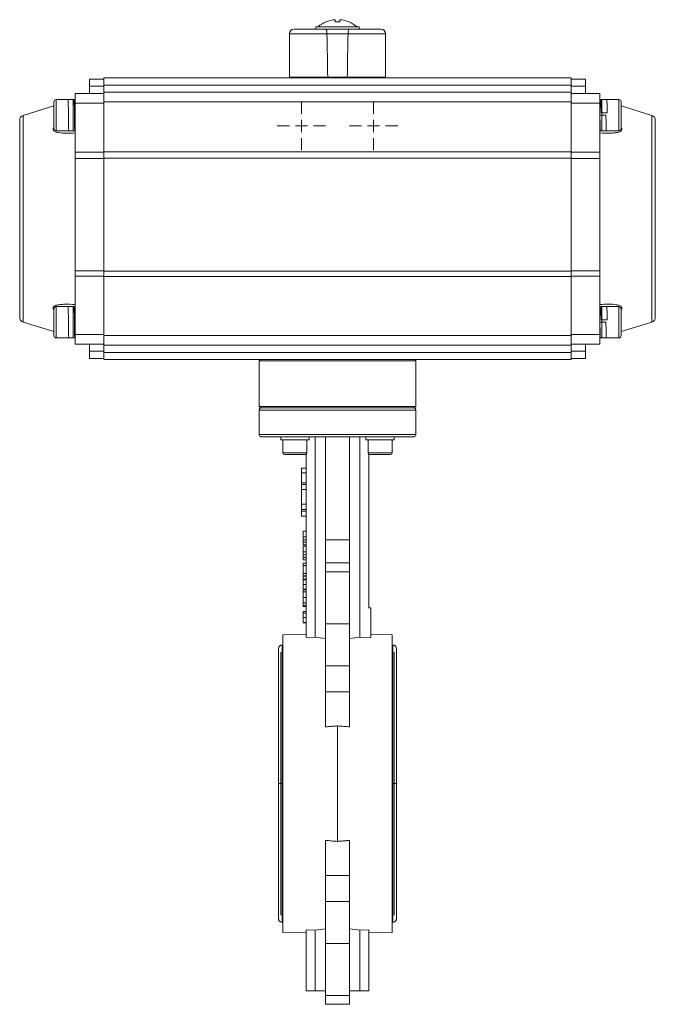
# Model space of a CAD drawing. Header units: millimetres. Extents: x 212 to 798, y -8 to 836.
# Tile 4 of 4: x 534 to 798, y 428 to 836. Entities that reach past the tile are written whole.
import ezdxf

# ---------------------------------------------------------------- set-up
doc = ezdxf.new("R2010")
doc.units = ezdxf.units.MM

# ---------------------------------------------------------------- blocks, each defined once
blk = doc.blocks.new('SW_CENTERMARKSYMBOL_7')
at = {"color": 0, "linetype": 'Continuous', "lineweight": 0}
for p, q in [((0, 5), (0, 10)), ((-5, 0), (-10, 0)), ((0, 0), (-2.5, 0)), ((0, 0), (0, 2.5)), ((0, 0), (2.5, 0)), ((0, 0), (0, -2.5)), ((5, 0), (10, 0)), ((0, -5), (0, -10))]:
    blk.add_line(p, q, dxfattribs=at)
blk = doc.blocks.new('SW_CENTERMARKSYMBOL_8')
at = {"color": 0, "linetype": 'Continuous', "lineweight": 0}
for p, q in [((0, 5), (0, 10)), ((-5, 0), (-10, 0)), ((0, 0), (-2.5, 0)), ((0, 0), (0, 2.5)), ((0, 0), (2.5, 0)), ((0, 0), (0, -2.5)), ((5, 0), (10, 0)), ((0, -5), (0, -10))]:
    blk.add_line(p, q, dxfattribs=at)

msp = doc.modelspace()

# ---------------------------------------------------------------- linework, layer by layer
at = {"color": 7, "linetype": 'Continuous', "lineweight": 15}
for p, q in [((661.04, 835.47), (660.94, 835.47)), ((664.77, 835.47), (664.77, 836.39)), ((666.77, 836.39), (666.77, 835.47)), ((645.77, 830.47), (645.77, 812.47)), ((656.77, 833.47), (656.77, 832.47)), ((674.77, 833.47), (656.77, 833.47)), ((660.98, 832.47), (670.56, 832.47)), ((670.15, 830.47), (661.39, 830.47)), ((674.77, 832.47), (674.77, 833.47)), ((685.77, 812.47), (685.77, 830.47)), ((568.77, 811.77), (562.77, 811.77)), ((562.77, 811.77), (562.77, 808.77)), ((762.77, 812.27), (568.77, 812.27)), ((568.77, 812.27), (568.77, 809.27)), ((568.77, 809.27), (762.77, 809.27)), ((568.77, 809.27), (568.77, 806.27)), ((645.77, 812.47), (661.73, 812.47)), ((648.77, 812.47), (648.77, 812.27)), ((661.73, 812.47), (669.81, 812.47)), ((669.81, 812.47), (685.77, 812.47)), ((682.77, 812.27), (682.77, 812.47)), ((762.77, 812.27), (762.77, 809.27)), ((768.77, 811.77), (762.77, 811.77)), ((762.77, 809.27), (762.77, 806.27)), ((768.77, 811.77), (768.77, 808.77)), ((568.77, 805.77), (556.77, 805.77)), ((556.77, 805.77), (556.77, 801.77)), ((562.77, 805.77), (562.77, 808.77)), ((562.77, 808.77), (568.77, 808.77)), ((762.77, 806.27), (568.77, 806.27)), ((568.77, 806.27), (568.77, 802.27)), ((762.77, 808.77), (768.77, 808.77)), ((762.77, 806.27), (762.77, 802.27)), ((774.77, 805.77), (762.77, 805.77)), ((768.77, 808.77), (768.77, 805.77)), ((774.77, 805.77), (774.77, 801.77)), ((555.97, 803.27), (548.97, 803.27)), ((556.39, 803.27), (555.97, 803.27)), ((555.97, 796.77), (555.97, 803.27)), ((556.77, 803.27), (556.41, 803.16)), ((556.77, 801.77), (568.77, 801.77)), ((556.77, 801.77), (556.77, 781.37)), ((762.77, 802.27), (568.77, 802.27)), ((568.77, 802.27), (568.77, 781.5)), ((762.77, 802.27), (762.77, 781.5)), ((774.77, 801.77), (762.77, 801.77)), ((775.13, 803.16), (774.77, 803.27)), ((774.77, 801.77), (774.77, 781.37)), ((775.57, 803.27), (775.14, 803.27)), ((782.57, 803.27), (775.57, 803.27)), ((775.57, 803.27), (775.57, 790.27)), ((547.97, 800.58), (535.18, 796.68)), ((556.77, 800.77), (556.47, 800.77)), ((775.13, 800.77), (774.77, 800.77)), ((775.26, 797.77), (777.76, 797.77)), ((796.35, 796.68), (783.57, 800.58)), ((555.97, 790.27), (555.97, 796.77)), ((777.27, 796.77), (774.77, 796.77)), ((548.97, 790.27), (555.97, 790.27)), ((555.97, 790.28), (556.64, 790.28)), ((774.77, 792.77), (774.89, 792.77)), ((774.89, 790.28), (775.57, 790.28)), ((775.57, 790.27), (782.57, 790.27)), ((556.77, 781.37), (556.77, 778.83)), ((556.77, 781.37), (568.77, 781.37)), ((568.77, 781.5), (762.77, 781.5)), ((568.77, 781.5), (568.77, 778.98)), ((762.77, 781.5), (762.77, 778.98)), ((762.77, 781.37), (774.77, 781.37)), ((774.77, 781.37), (774.77, 778.83)), ((556.77, 732.1), (556.77, 778.83)), ((568.77, 778.83), (556.77, 778.83)), ((762.77, 778.98), (568.77, 778.98)), ((568.77, 778.98), (568.77, 731.98)), ((762.77, 778.98), (762.77, 731.98)), ((774.77, 778.83), (762.77, 778.83)), ((774.77, 778.83), (774.77, 732.1)), ((556.77, 732.1), (568.77, 732.1)), ((556.77, 732.1), (556.77, 729.92)), ((568.77, 731.98), (762.77, 731.98)), ((568.77, 731.98), (568.77, 729.8)), ((762.77, 732.1), (774.77, 732.1)), ((762.77, 731.98), (762.77, 729.8)), ((774.77, 732.1), (774.77, 729.92)), ((556.77, 729.92), (568.77, 729.92)), ((556.77, 729.92), (556.77, 705.77)), ((762.77, 729.8), (568.77, 729.8)), ((568.77, 729.8), (568.77, 705.27)), ((774.77, 729.92), (762.77, 729.92)), ((762.77, 729.8), (762.77, 705.27)), ((774.77, 729.92), (774.77, 705.77)), ((555.97, 717.27), (548.97, 717.27)), ((556.39, 717.27), (555.97, 717.27)), ((555.97, 710.77), (555.97, 717.27)), ((775.57, 717.27), (775.14, 717.27)), ((782.57, 717.27), (775.57, 717.27)), ((775.57, 717.27), (775.57, 704.27)), ((556.77, 714.77), (556.47, 714.77)), ((775.13, 714.77), (774.77, 714.77)), ((775.26, 711.77), (777.76, 711.77)), ((535.18, 710.87), (547.97, 706.97)), ((555.97, 704.27), (555.97, 710.77)), ((777.27, 710.77), (774.77, 710.77)), ((783.57, 706.97), (796.35, 710.87)), ((548.97, 704.27), (555.97, 704.27)), ((555.97, 704.28), (556.64, 704.28)), ((556.65, 704.31), (556.77, 704.27)), ((568.77, 705.77), (556.77, 705.77)), ((556.77, 705.77), (556.77, 701.77)), ((762.77, 705.27), (568.77, 705.27)), ((568.77, 705.27), (568.77, 701.27)), ((774.77, 705.77), (762.77, 705.77)), ((762.77, 705.27), (762.77, 701.27)), ((774.77, 706.77), (774.89, 706.77)), ((774.77, 705.77), (774.77, 701.77)), ((774.77, 704.27), (774.89, 704.31)), ((774.89, 704.28), (775.57, 704.28)), ((775.57, 704.27), (782.57, 704.27)), ((556.77, 701.77), (568.77, 701.77)), ((562.77, 701.77), (562.77, 698.77)), ((762.77, 701.27), (568.77, 701.27)), ((568.77, 701.27), (568.77, 698.27)), ((774.77, 701.77), (762.77, 701.77)), ((762.77, 701.27), (762.77, 698.27)), ((768.77, 701.77), (768.77, 698.77)), ((568.77, 698.77), (562.77, 698.77)), ((562.77, 698.77), (562.77, 695.77)), ((562.77, 695.77), (568.77, 695.77)), ((762.77, 698.27), (568.77, 698.27)), ((568.77, 698.27), (568.77, 695.27)), ((657.83, 695.27), (568.77, 695.27)), ((633.77, 695.27), (633.27, 694.77)), ((657.83, 695.27), (673.71, 695.27)), ((762.77, 695.27), (673.71, 695.27)), ((698.27, 694.77), (697.77, 695.27)), ((768.77, 698.77), (762.77, 698.77)), ((762.77, 698.27), (762.77, 695.27)), ((768.77, 695.77), (762.77, 695.77)), ((768.77, 695.77), (768.77, 698.77)), ((633.27, 694.77), (633.27, 675.77)), ((698.27, 694.77), (633.27, 694.77)), ((698.27, 675.77), (698.27, 694.77)), ((633.27, 675.77), (633.77, 675.27)), ((633.27, 675.77), (698.27, 675.77)), ((697.77, 675.27), (633.77, 675.27)), ((697.77, 675.27), (698.27, 675.77)), ((633.27, 674.27), (633.27, 664.27)), ((633.27, 674.27), (698.27, 674.27)), ((698.27, 664.27), (698.27, 674.27)), ((698.27, 664.27), (633.27, 664.27)), ((642.19, 663.27), (642.19, 661.97)), ((653.98, 663.27), (642.19, 663.27)), ((653.98, 663.27), (653.98, 661.97)), ((656.44, 663.27), (656.44, 580.05)), ((660.77, 663.27), (660.77, 620.51)), ((670.77, 663.27), (670.77, 620.51)), ((675.1, 580.05), (675.1, 663.27)), ((677.55, 663.27), (677.55, 661.97)), ((689.34, 663.27), (677.55, 663.27)), ((689.34, 663.27), (689.34, 661.97)), ((653.98, 661.97), (642.19, 661.97)), ((643.09, 661.97), (643.09, 656.57)), ((653.09, 656.57), (653.09, 661.97)), ((689.34, 661.97), (677.55, 661.97)), ((678.45, 661.97), (678.45, 656.57)), ((688.45, 656.57), (688.45, 661.97)), ((652.49, 655.97), (643.69, 655.97)), ((652.77, 656.04), (652.77, 653.27)), ((652.8, 653.27), (652.8, 656.06)), ((678.74, 656.06), (678.74, 653.27)), ((678.77, 653.27), (678.77, 656.04)), ((679.1, 655.97), (679.05, 655.97)), ((687.85, 655.97), (679.1, 655.97)), ((650.77, 648.27), (650.77, 650.27)), ((652.77, 650.27), (650.77, 650.27)), ((652.77, 653.27), (652.77, 579.97)), ((652.77, 653.27), (652.8, 653.27)), ((678.77, 653.27), (678.74, 653.27)), ((678.77, 592.27), (678.77, 653.27)), ((652.77, 648.27), (650.77, 648.27)), ((650.77, 644.19), (650.77, 648.27)), ((652.77, 644.19), (650.77, 644.19)), ((650.77, 643.47), (650.77, 644.19)), ((652.77, 643.47), (650.77, 643.47)), ((650.77, 641.31), (650.77, 643.47)), ((652.77, 641.31), (650.77, 641.31)), ((650.77, 635.24), (650.77, 641.31)), ((650.77, 635.24), (652.77, 635.24)), ((650.77, 633.08), (650.77, 635.24)), ((652.77, 633.08), (650.77, 633.08)), ((650.77, 632.36), (650.77, 633.08)), ((652.77, 632.36), (650.77, 632.36)), ((650.77, 630.27), (650.77, 632.36)), ((652.77, 630.27), (650.77, 630.27)), ((651.57, 624.12), (652.77, 624.12)), ((651.57, 624.12), (651.57, 621.73)), ((651.57, 621.73), (652.77, 621.73)), ((651.57, 620.49), (652.77, 620.49)), ((651.57, 619.47), (652.77, 619.47)), ((652.77, 618.38), (651.57, 618.38)), ((651.57, 617.85), (652.77, 617.85)), ((651.57, 617.85), (651.57, 615.46)), ((670.77, 620.51), (660.77, 620.51)), ((660.77, 620.51), (660.77, 610.88)), ((670.77, 610.88), (670.77, 620.51)), ((651.57, 615.46), (652.77, 615.46)), ((651.57, 614.22), (652.77, 614.22)), ((651.57, 613.2), (652.77, 613.2)), ((652.77, 612.11), (651.57, 612.11)), ((651.57, 610.85), (652.77, 610.85)), ((651.57, 610.85), (651.57, 609.81)), ((651.57, 609.81), (652.77, 609.81)), ((651.57, 609.81), (651.57, 606.45)), ((670.77, 610.88), (660.77, 610.88)), ((660.77, 610.88), (660.77, 607.26)), ((670.77, 610.88), (670.77, 607.26)), ((651.57, 606.45), (652.77, 606.45)), ((651.57, 606.45), (651.57, 605.47)), ((651.57, 605.47), (652.77, 605.47)), ((651.57, 605.43), (652.77, 605.43)), ((660.77, 607.26), (670.77, 607.26)), ((660.77, 607.26), (660.77, 585.64)), ((670.77, 607.26), (670.77, 585.64)), ((651.57, 604.21), (652.77, 604.21)), ((651.57, 603.94), (652.77, 603.94)), ((651.57, 601.98), (652.77, 601.98)), ((651.57, 601.85), (651.57, 601.54)), ((651.57, 599.99), (652.77, 599.99)), ((651.57, 599.72), (652.77, 599.72)), ((651.57, 599.57), (651.57, 598.19)), ((651.57, 598.83), (652.77, 598.83)), ((651.57, 596.58), (652.77, 596.58)), ((651.57, 594.34), (652.77, 594.34)), ((652.77, 593.38), (651.57, 593.38)), ((651.57, 592.8), (651.57, 593.38)), ((651.57, 592.8), (652.77, 592.8)), ((651.57, 590.74), (652.77, 590.74)), ((652.77, 589.97), (651.57, 589.97)), ((678.77, 592.27), (679.57, 592.27)), ((679.57, 592.27), (679.57, 579.95)), ((651.57, 588.18), (652.77, 588.18)), ((651.57, 586.16), (652.77, 586.16)), ((651.57, 586.07), (652.77, 586.07)), ((660.77, 585.64), (670.77, 585.64)), ((660.77, 585.64), (660.77, 568.14)), ((670.77, 585.64), (670.77, 568.14)), ((652.77, 581.24), (643.02, 581.02)), ((643.02, 457.52), (643.02, 581.02)), ((688.52, 581.02), (679.57, 581.22)), ((688.52, 581.02), (688.52, 519.27)), ((643.02, 576.77), (642.77, 576.77)), ((656.44, 580.05), (652.77, 579.97)), ((679.57, 579.95), (675.1, 580.05)), ((688.77, 576.77), (688.52, 576.77)), ((660.77, 568.14), (670.77, 568.14)), ((660.77, 568.14), (660.77, 557.42)), ((670.77, 568.14), (670.77, 557.42)), ((670.77, 557.42), (660.77, 557.42)), ((660.77, 557.42), (660.77, 542.84)), ((670.77, 557.42), (670.77, 542.84)), ((665.77, 495.3), (665.77, 543.25)), ((688.52, 519.27), (688.52, 457.52)), ((660.77, 495.71), (660.77, 481.13)), ((670.77, 481.13), (670.77, 495.71)), ((660.77, 481.13), (670.77, 481.13)), ((660.77, 481.13), (660.77, 470.41)), ((670.77, 481.13), (670.77, 470.41)), ((660.77, 470.41), (660.77, 452.91)), ((670.77, 470.41), (660.77, 470.41)), ((670.77, 470.41), (670.77, 452.91)), ((642.77, 461.77), (643.02, 461.77)), ((656.44, 458.5), (652.77, 458.58)), ((652.77, 433.27), (652.77, 458.58)), ((656.44, 433.27), (656.44, 458.5)), ((678.77, 458.58), (675.1, 458.5)), ((675.1, 433.27), (675.1, 458.5)), ((678.77, 433.27), (678.77, 458.58)), ((688.52, 461.77), (688.77, 461.77)), ((643.02, 457.52), (652.77, 457.31)), ((678.77, 457.31), (688.52, 457.52)), ((660.77, 452.91), (670.77, 452.91)), ((660.77, 452.91), (660.77, 431.29)), ((670.77, 452.91), (670.77, 431.29)), ((652.77, 433.27), (656.44, 433.27)), ((656.44, 433.27), (660.77, 433.27)), ((670.77, 433.27), (675.1, 433.27)), ((675.1, 433.27), (678.77, 433.27)), ((660.77, 431.29), (670.77, 431.29)), ((660.77, 431.29), (660.77, 427.67)), ((670.77, 431.29), (670.77, 427.67)), ((660.77, 427.67), (670.77, 427.67))]:
    msp.add_line(p, q, dxfattribs=at)
at = {"color": 8, "linetype": 'Continuous', "lineweight": 15}
for p, q in [((661.39, 830.47), (645.77, 830.47)), ((670.15, 830.47), (685.77, 830.47)), ((548.97, 803.27), (548.97, 796.77)), ((782.57, 790.27), (782.57, 803.27)), ((535.18, 710.87), (535.18, 796.68)), ((548.97, 796.77), (548.97, 790.27)), ((796.35, 796.68), (796.35, 753.51)), ((796.35, 753.51), (796.35, 710.87)), ((548.97, 717.27), (548.97, 710.77)), ((782.57, 704.27), (782.57, 717.27)), ((548.97, 710.77), (548.97, 704.27)), ((643.09, 656.57), (653.09, 656.57)), ((678.45, 656.57), (688.45, 656.57)), ((642.77, 519.27), (642.77, 576.77)), ((688.77, 576.77), (688.77, 519.27)), ((642.17, 573.9), (642.17, 519.27)), ((689.37, 519.27), (689.37, 573.9)), ((642.17, 519.27), (642.17, 464.65)), ((642.77, 461.77), (642.77, 519.27)), ((688.77, 519.27), (688.77, 461.77)), ((689.37, 464.65), (689.37, 519.27))]:
    msp.add_line(p, q, dxfattribs=at)
at = {"color": 7, "linetype": 'Continuous', "lineweight": 15}
for centre, radius, start, end in [((665.77, 824.31), 12.17, 113.4073, 131.1219), ((665.77, 824.31), 12.17, 48.9018, 66.6053), ((647.77, 830.47), 2, 90, 180), ((683.77, 830.47), 2, 0, 90), ((548.97, 802.27), 1, 90, 180), ((782.57, 802.27), 1, 0, 90), ((535.77, 794.76), 2, 107, 180), ((795.77, 794.76), 2, 0, 73), ((548.97, 791.27), 1, 180, 270), ((782.57, 791.27), 1, 270, 360), ((548.97, 716.27), 1, 90, 180), ((782.57, 716.27), 1, 0, 90), ((535.77, 712.79), 2, 180, 253), ((795.77, 712.79), 2, 287, 360), ((548.97, 705.27), 1, 180, 270), ((782.57, 705.27), 1, 270, 360), ((643.69, 656.57), 0.6, 180, 270), ((652.49, 656.57), 0.6, 270, 0), ((679.05, 656.57), 0.6, 180, 270), ((687.85, 656.57), 0.6, 270, 0)]:
    msp.add_arc(centre, radius, start, end, dxfattribs=at)
for centre, major_axis, ratio, start_param, end_param in [((665.77, 389.47), (-19.7, 1145.8), 0.00303, 5.090466, 5.107428), ((665.77, 389.47), (-19.7, 1145.8), 0.00303, 5.090466, 5.107428), ((665.77, 389.47), (19.7, 1145.8), 0.00303, 1.175757, 1.192719), ((638.85, 519.27), (106.8, 0), 0.576932, 1.364119, 1.40538), ((692.69, 519.27), (106.8, 0), 0.576932, 1.736212, 1.777473), ((638.85, 519.27), (106.8, 0), 0.576932, 4.877805, 4.919066), ((692.69, 519.27), (106.8, 0), 0.576932, 4.505712, 4.546973)]:
    msp.add_ellipse(centre, major_axis=major_axis, ratio=ratio, start_param=start_param, end_param=end_param, dxfattribs=at)
for points in [[(664.77, 836.39), (663.48, 836.29), (662.24, 835.98), (661.04, 835.47)], [(670.5, 835.47), (669.3, 835.98), (668.06, 836.29), (666.77, 836.39)], [(670.56, 832.47), (667.43, 832.47), (664.11, 832.47), (660.98, 832.47)]]:
    msp.add_open_spline(points, degree=3, dxfattribs=at)
for points, knots in [([(666.77, 835.47), (666.44, 835.47), (666.11, 835.47), (665.44, 835.47), (665.1, 835.47), (664.77, 835.47)], [0, 0, 0, 0, 0.5, 0.5, 1, 1, 1, 1]), ([(670.6, 835.47), (670.6, 835.47), (670.64, 835.47), (670.57, 835.47), (670.5, 835.47)], [0, 0, 0, 0, 0.006702, 1, 1, 1, 1]), ([(660.98, 832.47), (657.18, 832.47), (653.83, 832.47), (649.06, 832.47), (647.77, 832.47), (647.77, 832.47)], [0, 0, 0, 0, 0.5, 0.5, 1, 1, 1, 1]), ([(673.77, 833.47), (673.68, 833.47), (673.5, 833.47), (672.13, 833.47), (670.09, 833.47), (667.56, 833.47), (664.83, 833.47), (662.2, 833.47), (659.98, 833.47), (658.38, 833.47), (657.9, 833.47), (657.72, 833.47), (657.77, 833.47), (657.77, 833.47)], [0, 0, 0, 0, 0.10732, 0.214639, 0.321959, 0.429279, 0.536599, 0.643918, 0.751238, 0.858558, 0.965878, 0.999509, 1, 1, 1, 1]), ([(660.98, 832.47), (661.03, 832.47), (661.07, 832.43), (661.17, 832.24), (661.21, 832.11), (661.27, 831.83), (661.29, 831.73), (661.32, 831.52), (661.34, 831.4), (661.36, 831.15), (661.37, 831.02), (661.39, 830.75), (661.39, 830.61), (661.39, 830.47)], [0, 0, 0, 0, 0.25, 0.25, 0.5, 0.5, 0.625, 0.625, 0.75, 0.75, 0.875, 0.875, 1, 1, 1, 1]), ([(660.98, 832.47), (661.03, 832.47), (661.07, 832.43), (661.17, 832.24), (661.21, 832.11), (661.27, 831.83), (661.29, 831.73), (661.32, 831.52), (661.34, 831.4), (661.36, 831.15), (661.37, 831.02), (661.39, 830.75), (661.39, 830.61), (661.39, 830.47)], [0, 0, 0, 0, 0.25, 0.25, 0.5, 0.5, 0.625, 0.625, 0.75, 0.75, 0.875, 0.875, 1, 1, 1, 1]), ([(670.15, 830.47), (670.15, 830.61), (670.15, 830.75), (670.17, 831.02), (670.18, 831.15), (670.22, 831.52), (670.25, 831.74), (670.31, 832.01), (670.33, 832.09), (670.37, 832.23), (670.4, 832.29), (670.44, 832.38), (670.47, 832.42), (670.51, 832.46), (670.54, 832.47), (670.56, 832.47)], [0, 0, 0, 0, 0.125, 0.125, 0.25, 0.25, 0.5, 0.5, 0.625, 0.625, 0.75, 0.75, 0.875, 0.875, 1, 1, 1, 1]), ([(670.15, 830.47), (670.15, 830.61), (670.15, 830.75), (670.17, 831.02), (670.18, 831.15), (670.22, 831.52), (670.25, 831.74), (670.31, 832.01), (670.33, 832.09), (670.37, 832.23), (670.4, 832.29), (670.44, 832.38), (670.47, 832.42), (670.51, 832.46), (670.54, 832.47), (670.56, 832.47)], [0, 0, 0, 0, 0.125, 0.125, 0.25, 0.25, 0.5, 0.5, 0.625, 0.625, 0.75, 0.75, 0.875, 0.875, 1, 1, 1, 1]), ([(670.56, 832.47), (670.69, 832.47), (670.95, 832.47), (671.33, 832.47), (671.7, 832.47), (672.08, 832.47), (672.45, 832.47), (672.82, 832.47), (673.51, 832.47), (674.49, 832.47), (675.75, 832.47), (676.95, 832.47), (678.47, 832.47), (680.16, 832.47), (681.52, 832.47), (682.37, 832.47), (682.89, 832.47), (683.29, 832.47), (683.52, 832.47), (683.65, 832.47), (683.72, 832.47), (683.76, 832.47), (683.77, 832.47), (683.77, 832.47)], [0, 0, 0, 0, 0.017056, 0.03409, 0.051111, 0.068127, 0.085146, 0.102177, 0.119227, 0.181243, 0.243282, 0.307028, 0.370797, 0.500002, 0.629207, 0.692954, 0.756723, 0.818739, 0.880778, 0.910597, 0.940377, 0.970163, 1, 1, 1, 1]), ([(547.97, 802.27), (547.97, 802.27), (547.97, 801.7), (547.97, 799.63), (547.97, 798.23), (547.97, 796.77)], [0, 0, 0, 0, 0.5, 0.5, 1, 1, 1, 1]), ([(553.9, 803.2), (553.9, 803.21), (553.91, 803.31), (553.93, 802.55), (553.96, 801.03), (554, 798.77), (554.03, 796.26), (554.06, 793.82), (554.09, 791.81), (554.12, 790.51), (554.14, 790.38), (554.14, 790.32)], [0, 0, 0, 0, 0.018896, 0.143047, 0.267078, 0.391192, 0.515259, 0.639327, 0.763441, 0.887472, 1, 1, 1, 1]), ([(556.64, 790.32), (556.64, 790.38), (556.62, 790.51), (556.59, 791.81), (556.56, 793.82), (556.53, 796.26), (556.5, 798.77), (556.46, 801.02), (556.43, 802.57), (556.41, 803.33), (556.4, 803.2), (556.39, 803.17)], [0, 0, 0, 0, 0.110369, 0.232076, 0.353865, 0.475609, 0.597352, 0.719141, 0.840848, 0.962673, 1, 1, 1, 1]), ([(775.07, 800.76), (775.07, 800.81), (775.08, 801.59), (775.1, 802.63), (775.13, 803.03), (775.14, 803.23)], [0, 0, 0, 0, 0.031713, 0.515622, 1, 1, 1, 1]), ([(775.14, 803.17), (775.15, 803.16), (775.17, 803.15), (775.2, 802.06), (775.23, 800.19), (775.25, 798.58), (775.26, 797.77)], [0, 0, 0, 0, 0.187567, 0.458574, 0.728915, 1, 1, 1, 1]), ([(777.76, 797.77), (777.75, 798.58), (777.73, 800.19), (777.7, 802.06), (777.67, 803.15), (777.65, 803.16), (777.64, 803.17)], [0, 0, 0, 0, 0.27106, 0.541375, 0.812356, 1, 1, 1, 1]), ([(783.57, 796.77), (783.57, 798.23), (783.57, 799.63), (783.57, 801.7), (783.57, 802.27), (783.57, 802.27)], [0, 0, 0, 0, 0.5, 0.5, 1, 1, 1, 1]), ([(775.14, 800.75), (775.15, 800.76), (775.16, 800.83), (775.17, 800.53), (775.2, 799.87), (775.23, 798.87), (775.24, 798.11), (775.25, 797.77)], [0, 0, 0, 0, 0.032416, 0.281622, 0.543965, 0.796095, 1, 1, 1, 1]), ([(533.77, 753.77), (533.77, 753.98), (533.77, 754.4), (533.77, 755.03), (533.77, 755.65), (533.77, 756.27), (533.77, 756.9), (533.77, 757.52), (533.77, 758.14), (533.77, 758.76), (533.77, 759.38), (533.77, 760), (533.77, 760.62), (533.77, 762.33), (533.77, 765.12), (533.77, 768.94), (533.77, 772.66), (533.77, 776.27), (533.77, 779.66), (533.77, 782.81), (533.77, 785.65), (533.77, 788.12), (533.77, 790.23), (533.77, 791.93), (533.77, 793.23), (533.77, 793.93), (533.77, 794.29), (533.77, 794.47), (533.77, 794.6), (533.77, 794.69), (533.77, 794.75), (533.77, 794.76), (533.77, 794.76)], [0, 0, 0, 0, 0.009732, 0.019453, 0.029164, 0.038868, 0.048568, 0.058266, 0.067963, 0.077662, 0.087366, 0.097077, 0.106796, 0.116527, 0.178264, 0.240009, 0.304319, 0.368637, 0.434315, 0.500002, 0.56568, 0.631367, 0.695677, 0.759995, 0.821731, 0.883476, 0.902925, 0.922338, 0.941734, 0.961131, 0.980547, 1, 1, 1, 1]), ([(547.97, 796.77), (547.97, 795.32), (547.97, 793.92), (547.97, 791.85), (547.97, 791.27), (547.97, 791.27)], [0, 0, 0, 0, 0.5, 0.5, 1, 1, 1, 1]), ([(774.77, 796.77), (774.78, 795.95), (774.8, 794.29), (774.83, 792.14), (774.86, 790.77), (774.88, 790.15), (774.89, 790.3), (774.89, 790.32)], [0, 0, 0, 0, 0.244553, 0.488435, 0.732917, 0.977016, 1, 1, 1, 1]), ([(777.39, 790.32), (777.39, 790.3), (777.38, 790.15), (777.36, 790.77), (777.33, 792.14), (777.3, 794.29), (777.28, 795.95), (777.27, 796.77)], [0, 0, 0, 0, 0.022884, 0.267008, 0.511515, 0.755422, 1, 1, 1, 1]), ([(783.57, 791.27), (783.57, 791.27), (783.57, 791.85), (783.57, 793.92), (783.57, 795.32), (783.57, 796.77)], [0, 0, 0, 0, 0.5, 0.5, 1, 1, 1, 1]), ([(797.77, 794.76), (797.77, 794.76), (797.77, 790.44), (797.77, 775.07), (797.77, 764.65), (797.77, 753.77)], [0, 0, 0, 0, 0.5, 0.5, 1, 1, 1, 1]), ([(556.77, 789.4), (555.59, 789.33), (553.23, 789.19), (550.36, 789.36), (548.57, 789.78), (547.84, 790.25), (547.58, 790.67), (547.64, 791.15), (547.86, 791.45), (547.97, 791.58)], [0, 0, 0, 0, 0.29818, 0.594736, 0.759884, 0.824707, 0.890159, 0.949008, 1, 1, 1, 1]), ([(556.72, 792.77), (556.71, 792.6), (556.7, 791.72), (556.68, 790.69), (556.66, 790.42), (556.65, 790.28)], [0, 0, 0, 0, 0.108238, 0.554468, 1, 1, 1, 1]), ([(783.57, 791.59), (783.6, 791.56), (783.79, 791.35), (783.95, 790.96), (783.88, 790.48), (783.43, 790.02), (782.44, 789.63), (780.95, 789.37), (778.35, 789.22), (776.25, 789.33), (774.77, 789.4)], [0, 0, 0, 0, 0.013243, 0.078633, 0.137426, 0.202624, 0.311637, 0.468979, 0.627071, 1, 1, 1, 1]), ([(533.77, 712.79), (533.77, 712.79), (533.77, 712.79), (533.77, 712.8), (533.77, 712.83), (533.77, 712.86), (533.77, 712.9), (533.77, 712.96), (533.77, 713.02), (533.77, 713.09), (533.77, 713.17), (533.77, 713.26), (533.77, 713.36), (533.77, 713.66), (533.77, 714.32), (533.77, 715.62), (533.77, 717.32), (533.77, 719.42), (533.77, 721.9), (533.77, 724.74), (533.77, 727.88), (533.77, 731.28), (533.77, 734.89), (533.77, 738.61), (533.77, 742.43), (533.77, 745.42), (533.77, 747.55), (533.77, 748.79), (533.77, 750.03), (533.77, 751.27), (533.77, 752.52), (533.77, 753.36), (533.77, 753.77)], [0, 0, 0, 0, 0.00973, 0.019449, 0.029159, 0.038863, 0.048562, 0.058259, 0.067957, 0.077657, 0.087362, 0.097074, 0.106795, 0.116527, 0.178264, 0.240009, 0.304319, 0.368637, 0.434315, 0.500002, 0.56568, 0.631367, 0.695677, 0.759995, 0.821731, 0.883476, 0.902924, 0.922336, 0.941732, 0.961129, 0.980546, 1, 1, 1, 1]), ([(797.77, 712.79), (797.77, 712.79), (797.77, 717.11), (797.77, 732.48), (797.77, 742.9), (797.77, 753.77)], [0, 0, 0, 0, 0.5, 0.5, 1, 1, 1, 1]), ([(547.97, 715.96), (547.94, 715.99), (547.74, 716.2), (547.59, 716.59), (547.65, 717.07), (548.1, 717.53), (549.1, 717.92), (550.59, 718.18), (553.19, 718.33), (555.29, 718.22), (556.77, 718.15)], [0, 0, 0, 0, 0.013243, 0.078633, 0.137426, 0.202624, 0.311637, 0.468979, 0.627071, 1, 1, 1, 1]), ([(547.97, 716.27), (547.97, 716.27), (547.97, 715.7), (547.97, 713.63), (547.97, 712.23), (547.97, 710.77)], [0, 0, 0, 0, 0.5, 0.5, 1, 1, 1, 1]), ([(553.9, 717.2), (553.9, 717.21), (553.91, 717.31), (553.93, 716.55), (553.96, 715.03), (554, 712.77), (554.03, 710.26), (554.06, 707.82), (554.09, 705.81), (554.12, 704.51), (554.14, 704.38), (554.14, 704.32)], [0, 0, 0, 0, 0.018896, 0.143047, 0.267078, 0.391192, 0.515259, 0.639327, 0.763441, 0.887472, 1, 1, 1, 1]), ([(556.64, 704.32), (556.64, 704.38), (556.62, 704.51), (556.59, 705.81), (556.56, 707.82), (556.53, 710.26), (556.5, 712.77), (556.46, 715.02), (556.43, 716.57), (556.41, 717.33), (556.4, 717.2), (556.39, 717.17)], [0, 0, 0, 0, 0.110369, 0.232076, 0.353865, 0.475609, 0.597352, 0.719141, 0.840848, 0.962673, 1, 1, 1, 1]), ([(774.77, 718.15), (775.95, 718.22), (778.31, 718.36), (781.18, 718.19), (782.97, 717.76), (783.7, 717.3), (783.95, 716.88), (783.9, 716.4), (783.67, 716.1), (783.57, 715.97)], [0, 0, 0, 0, 0.29818, 0.594736, 0.759884, 0.824707, 0.890159, 0.949008, 1, 1, 1, 1]), ([(775.07, 714.76), (775.07, 714.81), (775.08, 715.59), (775.1, 716.63), (775.13, 717.03), (775.14, 717.23)], [0, 0, 0, 0, 0.031713, 0.5156223, 1, 1, 1, 1]), ([(775.14, 717.17), (775.15, 717.16), (775.17, 717.15), (775.2, 716.06), (775.23, 714.19), (775.25, 712.58), (775.26, 711.77)], [0, 0, 0, 0, 0.187567, 0.458574, 0.728915, 1, 1, 1, 1]), ([(777.76, 711.77), (777.75, 712.58), (777.73, 714.19), (777.7, 716.06), (777.67, 717.15), (777.65, 717.16), (777.64, 717.17)], [0, 0, 0, 0, 0.27106, 0.541375, 0.812356, 1, 1, 1, 1]), ([(783.57, 710.77), (783.57, 712.23), (783.57, 713.63), (783.57, 715.7), (783.57, 716.27), (783.57, 716.27)], [0, 0, 0, 0, 0.5, 0.5, 1, 1, 1, 1]), ([(775.14, 714.75), (775.15, 714.76), (775.16, 714.83), (775.17, 714.53), (775.2, 713.87), (775.23, 712.87), (775.24, 712.11), (775.25, 711.77)], [0, 0, 0, 0, 0.0324159, 0.2816222, 0.5439647, 0.7960946, 1, 1, 1, 1]), ([(547.97, 710.77), (547.97, 709.32), (547.97, 707.92), (547.97, 705.85), (547.97, 705.27), (547.97, 705.27)], [0, 0, 0, 0, 0.5, 0.5, 1, 1, 1, 1]), ([(774.77, 710.77), (774.78, 709.95), (774.8, 708.29), (774.83, 706.14), (774.86, 704.77), (774.88, 704.15), (774.89, 704.3), (774.89, 704.32)], [0, 0, 0, 0, 0.244553, 0.488435, 0.732917, 0.977016, 1, 1, 1, 1]), ([(777.39, 704.32), (777.39, 704.3), (777.38, 704.15), (777.36, 704.77), (777.33, 706.14), (777.3, 708.29), (777.28, 709.95), (777.27, 710.77)], [0, 0, 0, 0, 0.022884, 0.267008, 0.511515, 0.755422, 1, 1, 1, 1]), ([(783.57, 705.27), (783.57, 705.27), (783.57, 705.85), (783.57, 707.92), (783.57, 709.32), (783.57, 710.77)], [0, 0, 0, 0, 0.5, 0.5, 1, 1, 1, 1]), ([(556.72, 706.77), (556.71, 706.6), (556.7, 705.72), (556.68, 704.69), (556.66, 704.42), (556.65, 704.28)], [0, 0, 0, 0, 0.108238, 0.554468, 1, 1, 1, 1]), ([(634.27, 675.27), (634.15, 675.27), (634.02, 675.25), (633.78, 675.16), (633.66, 675.08), (633.46, 674.88), (633.39, 674.77), (633.29, 674.52), (633.27, 674.39), (633.27, 674.27)], [0, 0, 0, 0, 0.25, 0.25, 0.5, 0.5, 0.75, 0.75, 1, 1, 1, 1]), ([(634.27, 675.27), (634.27, 675.27), (634.27, 675.27), (634.29, 675.27), (634.31, 675.27), (634.34, 675.27), (634.38, 675.27), (634.43, 675.27), (634.48, 675.27), (634.62, 675.27), (634.92, 675.27), (635.41, 675.27), (635.91, 675.27), (636.51, 675.27), (637.44, 675.27), (638.84, 675.27), (640.56, 675.27), (642.63, 675.27), (645.05, 675.27), (647.83, 675.27), (650.94, 675.27), (654.36, 675.27), (658.02, 675.27), (661.85, 675.27), (665.77, 675.27), (669.69, 675.27), (673.52, 675.27), (677.18, 675.27), (680.6, 675.27), (683.71, 675.27), (686.49, 675.27), (688.91, 675.27), (690.98, 675.27), (692.7, 675.27), (694.1, 675.27), (695.02, 675.27), (695.63, 675.27), (696.13, 675.27), (696.62, 675.27), (696.95, 675.27), (697.12, 675.27), (697.21, 675.27), (697.26, 675.27), (697.27, 675.27), (697.27, 675.27)], [0, 0, 0, 0, 0.0053041, 0.010604, 0.0159011, 0.0211968, 0.0264928, 0.0317903, 0.037091, 0.0423962, 0.0663762, 0.0903613, 0.1034822, 0.1166082, 0.1444238, 0.173844, 0.204875, 0.2374932, 0.2716395, 0.3072142, 0.3440736, 0.3820293, 0.4208511, 0.4602725, 0.5000007, 0.5397289, 0.5791503, 0.6179721, 0.6559279, 0.6927873, 0.7283619, 0.7625082, 0.7951265, 0.8261574, 0.8555776, 0.8833933, 0.8965141, 0.9096401, 0.9336201, 0.9576052, 0.9682088, 0.9788013, 0.9893945, 1, 1, 1, 1]), ([(697.27, 675.27), (697.39, 675.27), (697.51, 675.25), (697.76, 675.16), (697.88, 675.08), (698.07, 674.88), (698.15, 674.77), (698.25, 674.52), (698.27, 674.39), (698.27, 674.27)], [0, 0, 0, 0, 0.25, 0.25, 0.5, 0.5, 0.75, 0.75, 1, 1, 1, 1]), ([(633.27, 664.27), (633.27, 664.16), (633.29, 664.03), (633.39, 663.78), (633.46, 663.67), (633.66, 663.47), (633.78, 663.39), (634.02, 663.3), (634.15, 663.27), (634.27, 663.27)], [0, 0, 0, 0, 0.25, 0.25, 0.5, 0.5, 0.75, 0.75, 1, 1, 1, 1]), ([(697.27, 663.27), (697.27, 663.27), (697.19, 663.27), (696.79, 663.27), (696.48, 663.27), (695.54, 663.27), (694.91, 663.27), (693.26, 663.27), (692.23, 663.27), (689.71, 663.27), (688.22, 663.27), (684.75, 663.27), (682.77, 663.27), (678.41, 663.27), (676.03, 663.27), (671.02, 663.27), (668.39, 663.27), (663.14, 663.27), (660.52, 663.27), (655.51, 663.27), (653.13, 663.27), (648.77, 663.27), (646.79, 663.27), (643.32, 663.27), (641.83, 663.27), (639.31, 663.27), (638.28, 663.27), (636.63, 663.27), (636, 663.27), (635.06, 663.27), (634.75, 663.27), (634.35, 663.27), (634.27, 663.27), (634.27, 663.27)], [0, 0, 0, 0, 0.0625, 0.0625, 0.125, 0.125, 0.1875, 0.1875, 0.25, 0.25, 0.3125, 0.3125, 0.375, 0.375, 0.4375, 0.4375, 0.5, 0.5, 0.5625, 0.5625, 0.625, 0.625, 0.6875, 0.6875, 0.75, 0.75, 0.8125, 0.8125, 0.875, 0.875, 0.9375, 0.9375, 1, 1, 1, 1]), ([(698.27, 664.27), (698.27, 664.16), (698.25, 664.03), (698.15, 663.78), (698.07, 663.67), (697.88, 663.47), (697.76, 663.39), (697.51, 663.3), (697.39, 663.27), (697.27, 663.27)], [0, 0, 0, 0, 0.25, 0.25, 0.5, 0.5, 0.75, 0.75, 1, 1, 1, 1]), ([(651.57, 621.73), (651.57, 621.66), (651.57, 621.53), (651.57, 621.35), (651.57, 621.18), (651.57, 621.02), (651.57, 620.87), (651.57, 620.73), (651.57, 620.61), (651.57, 620.53), (651.57, 620.49)], [0, 0, 0, 0, 0.157891, 0.306795, 0.445675, 0.574557, 0.694631, 0.805977, 0.907764, 1, 1, 1, 1]), ([(651.57, 620.49), (651.57, 620.39), (651.57, 620.2), (651.57, 619.94), (651.57, 619.69), (651.57, 619.54), (651.57, 619.47)], [0, 0, 0, 0, 0.261213, 0.512048, 0.757793, 1, 1, 1, 1]), ([(651.57, 619.47), (651.57, 619.43), (651.57, 619.34), (651.57, 619.21), (651.57, 619.1), (651.57, 618.99), (651.57, 618.89), (651.57, 618.8), (651.57, 618.72), (651.57, 618.65), (651.57, 618.58), (651.57, 618.53), (651.57, 618.48), (651.57, 618.44), (651.57, 618.41), (651.57, 618.39), (651.57, 618.38), (651.57, 618.38), (651.57, 618.38)], [0, 0, 0, 0, 0.056809, 0.113874, 0.170522, 0.227532, 0.285334, 0.343678, 0.403164, 0.464002, 0.525827, 0.589097, 0.653293, 0.719115, 0.786763, 0.855798, 0.926841, 1, 1, 1, 1]), ([(651.57, 615.46), (651.57, 615.39), (651.57, 615.27), (651.57, 615.08), (651.57, 614.91), (651.57, 614.75), (651.57, 614.6), (651.57, 614.46), (651.57, 614.34), (651.57, 614.26), (651.57, 614.22)], [0, 0, 0, 0, 0.157891, 0.306795, 0.445675, 0.574557, 0.694631, 0.805977, 0.907764, 1, 1, 1, 1]), ([(651.57, 614.22), (651.57, 614.12), (651.57, 613.94), (651.57, 613.67), (651.57, 613.42), (651.57, 613.28), (651.57, 613.2)], [0, 0, 0, 0, 0.261213, 0.512048, 0.757793, 1, 1, 1, 1]), ([(651.57, 613.2), (651.57, 613.16), (651.57, 613.07), (651.57, 612.94), (651.57, 612.83), (651.57, 612.72), (651.57, 612.62), (651.57, 612.53), (651.57, 612.45), (651.57, 612.38), (651.57, 612.32), (651.57, 612.26), (651.57, 612.21), (651.57, 612.18), (651.57, 612.14), (651.57, 612.12), (651.57, 612.11), (651.57, 612.11), (651.57, 612.11)], [0, 0, 0, 0, 0.056809, 0.113874, 0.170522, 0.227532, 0.285334, 0.343678, 0.403164, 0.464002, 0.525827, 0.589097, 0.653293, 0.719115, 0.786763, 0.855798, 0.926841, 1, 1, 1, 1]), ([(651.57, 605.43), (651.57, 605.35), (651.57, 605.2), (651.57, 604.98), (651.57, 604.77), (651.57, 604.59), (651.57, 604.43), (651.57, 604.28), (651.57, 604.15), (651.57, 604.04), (651.57, 603.95), (651.57, 603.89), (651.57, 603.85), (651.57, 603.84), (651.57, 603.84)], [0, 0, 0, 0, 0.089234, 0.172961, 0.252632, 0.329356, 0.40469, 0.481494, 0.561858, 0.645853, 0.732316, 0.819195, 0.908083, 1, 1, 1, 1]), ([(651.57, 603.94), (651.57, 603.94), (651.57, 603.94), (651.57, 603.91), (651.57, 603.87), (651.57, 603.81), (651.57, 603.73), (651.57, 603.64), (651.57, 603.53), (651.57, 603.41), (651.57, 603.27), (651.57, 603.12), (651.57, 602.95), (651.57, 602.78), (651.57, 602.6), (651.57, 602.4), (651.57, 602.19), (651.57, 602.05), (651.57, 601.98)], [0, 0, 0, 0, 0.06214, 0.121983, 0.180595, 0.238609, 0.29625, 0.354365, 0.414087, 0.475412, 0.537243, 0.59928, 0.661188, 0.724284, 0.789188, 0.856377, 0.926498, 1, 1, 1, 1]), ([(651.57, 601.98), (651.57, 601.91), (651.57, 601.76), (651.57, 601.56), (651.57, 601.36), (651.57, 601.17), (651.57, 601), (651.57, 600.83), (651.57, 600.68), (651.57, 600.54), (651.57, 600.41), (651.57, 600.3), (651.57, 600.2), (651.57, 600.13), (651.57, 600.07), (651.57, 600.02), (651.57, 600), (651.57, 599.99), (651.57, 599.99)], [0, 0, 0, 0, 0.073201, 0.142587, 0.209625, 0.274883, 0.337931, 0.400462, 0.462501, 0.525005, 0.586689, 0.646813, 0.705215, 0.762881, 0.820728, 0.879295, 0.938511, 1, 1, 1, 1]), ([(651.57, 598.83), (651.57, 598.83), (651.57, 598.82), (651.57, 598.81), (651.57, 598.79), (651.57, 598.76), (651.57, 598.73), (651.57, 598.69), (651.57, 598.64), (651.57, 598.58), (651.57, 598.51), (651.57, 598.44), (651.57, 598.35), (651.57, 598.27), (651.57, 598.17), (651.57, 598.07), (651.57, 597.95), (651.57, 597.83), (651.57, 597.7), (651.57, 597.57), (651.57, 597.42), (651.57, 597.27), (651.57, 597.11), (651.57, 596.94), (651.57, 596.76), (651.57, 596.64), (651.57, 596.58)], [0, 0, 0, 0, 0.063113, 0.123612, 0.18097, 0.235256, 0.287095, 0.336024, 0.382374, 0.426325, 0.468201, 0.508239, 0.546617, 0.583488, 0.619002, 0.65359, 0.687163, 0.720428, 0.753235, 0.786265, 0.819508, 0.853548, 0.888311, 0.923997, 0.961351, 1, 1, 1, 1]), ([(651.57, 596.58), (651.57, 596.49), (651.57, 596.32), (651.57, 596.06), (651.57, 595.82), (651.57, 595.59), (651.57, 595.38), (651.57, 595.19), (651.57, 595.03), (651.57, 594.89), (651.57, 594.77), (651.57, 594.67), (651.57, 594.57), (651.57, 594.5), (651.57, 594.45), (651.57, 594.42), (651.57, 594.4), (651.57, 594.38), (651.57, 594.36), (651.57, 594.35), (651.57, 594.34), (651.57, 594.34), (651.57, 594.34)], [0, 0, 0, 0, 0.056725, 0.111439, 0.164371, 0.21644, 0.267394, 0.317343, 0.367257, 0.418163, 0.471358, 0.52792, 0.588017, 0.652172, 0.686383, 0.72325, 0.762597, 0.804726, 0.849443, 0.896709, 0.946889, 1, 1, 1, 1]), ([(651.57, 595.31), (651.57, 595.2), (651.57, 594.98), (651.57, 594.67), (651.57, 594.38), (651.57, 594.11), (651.57, 593.87), (651.57, 593.67), (651.57, 593.5), (651.57, 593.42), (651.57, 593.38)], [0, 0, 0, 0, 0.142657, 0.281169, 0.416977, 0.550852, 0.678364, 0.795032, 0.901998, 1, 1, 1, 1]), ([(651.57, 590.74), (651.57, 590.74), (651.57, 590.73), (651.57, 590.73), (651.57, 590.71), (651.57, 590.69), (651.57, 590.66), (651.57, 590.63), (651.57, 590.59), (651.57, 590.55), (651.57, 590.5), (651.57, 590.44), (651.57, 590.38), (651.57, 590.31), (651.57, 590.23), (651.57, 590.16), (651.57, 590.07), (651.57, 590), (651.57, 589.97)], [0, 0, 0, 0, 0.080028, 0.157825, 0.232559, 0.30472, 0.374369, 0.44157, 0.506039, 0.568678, 0.628697, 0.687073, 0.743221, 0.797558, 0.850225, 0.90138, 0.95107, 1, 1, 1, 1]), ([(651.57, 589.97), (651.57, 589.92), (651.57, 589.81), (651.57, 589.61), (651.57, 589.41), (651.57, 589.19), (651.57, 588.96), (651.57, 588.71), (651.57, 588.45), (651.57, 588.27), (651.57, 588.18)], [0, 0, 0, 0, 0.125625, 0.247619, 0.368528, 0.488104, 0.609878, 0.735382, 0.864448, 1, 1, 1, 1]), ([(651.57, 588.18), (651.57, 588.11), (651.57, 587.98), (651.57, 587.78), (651.57, 587.59), (651.57, 587.42), (651.57, 587.25), (651.57, 587.09), (651.57, 586.94), (651.57, 586.8), (651.57, 586.67), (651.57, 586.56), (651.57, 586.46), (651.57, 586.37), (651.57, 586.3), (651.57, 586.24), (651.57, 586.19), (651.57, 586.17), (651.57, 586.16)], [0, 0, 0, 0, 0.068499, 0.134572, 0.198208, 0.259784, 0.319951, 0.379508, 0.438814, 0.498497, 0.558182, 0.617438, 0.677522, 0.737959, 0.80033, 0.86409, 0.930622, 1, 1, 1, 1]), ([(642.77, 576.77), (642.6, 576.76), (642.32, 576.73), (641.97, 576.56), (641.71, 576.35), (641.48, 576.07), (641.33, 575.73), (641.25, 575.36), (641.28, 575.11), (641.3, 574.98)], [0, 0, 0, 0, 0.195428, 0.311032, 0.437709, 0.57356, 0.7154, 0.859048, 1, 1, 1, 1]), ([(690.24, 574.98), (690.26, 575.11), (690.29, 575.36), (690.21, 575.73), (690.06, 576.07), (689.83, 576.35), (689.57, 576.56), (689.22, 576.73), (688.94, 576.76), (688.77, 576.77)], [0, 0, 0, 0, 0.140952, 0.2846, 0.42644, 0.562291, 0.688968, 0.804572, 1, 1, 1, 1]), ([(641.3, 574.95), (641.29, 574.91), (641.28, 574.84), (641.27, 573.97), (641.27, 572.78), (641.27, 571.44), (641.27, 570.1), (641.27, 568.3), (641.27, 565.76), (641.27, 562.13), (641.27, 557.98), (641.27, 553.37), (641.27, 548.39), (641.27, 544.23), (641.27, 541.15), (641.27, 539.23), (641.27, 537.2), (641.27, 534.4), (641.27, 530.45), (641.27, 525.19), (641.27, 521.33), (641.27, 519.27)], [0, 0, 0, 0, 0.064339, 0.129662, 0.185746, 0.232633, 0.270495, 0.303539, 0.371218, 0.440546, 0.510311, 0.579804, 0.64928, 0.717659, 0.742105, 0.765804, 0.788802, 0.816724, 0.86689, 0.929138, 1, 1, 1, 1]), ([(690.27, 519.27), (690.27, 521.07), (690.27, 524.38), (690.27, 528.82), (690.27, 532.37), (690.27, 535.33), (690.27, 538.07), (690.27, 541.71), (690.27, 546.15), (690.27, 551.21), (690.27, 555.91), (690.27, 560.13), (690.27, 563.74), (690.27, 566.38), (690.27, 568.42), (690.27, 570.17), (690.27, 571.96), (690.26, 573.57), (690.26, 574.76), (690.25, 574.89), (690.24, 574.95)], [0, 0, 0, 0, 0.061587, 0.113866, 0.153992, 0.186423, 0.219373, 0.252832, 0.320596, 0.388499, 0.456604, 0.524647, 0.589246, 0.648511, 0.683587, 0.728229, 0.782767, 0.847451, 0.922345, 1, 1, 1, 1]), ([(660.77, 542.84), (661.3, 542.89), (662.39, 542.98), (664.06, 543.12), (665.19, 543.21), (665.77, 543.25)], [0, 0, 0, 0, 0.319939, 0.653271, 1, 1, 1, 1]), ([(665.77, 543.25), (666.63, 543.18), (668.3, 543.05), (669.96, 542.91), (670.77, 542.84)], [0, 0, 0, 0, 0.515069, 1, 1, 1, 1]), ([(641.27, 519.27), (641.27, 517.48), (641.27, 514.17), (641.27, 509.73), (641.27, 506.18), (641.27, 503.22), (641.27, 500.48), (641.27, 496.84), (641.27, 492.4), (641.27, 487.34), (641.27, 482.64), (641.27, 478.42), (641.27, 474.81), (641.27, 472.17), (641.27, 470.13), (641.27, 468.38), (641.27, 466.59), (641.28, 464.98), (641.28, 463.79), (641.29, 463.66), (641.3, 463.6)], [0, 0, 0, 0, 0.061587, 0.113866, 0.153992, 0.186423, 0.219373, 0.252832, 0.320596, 0.388499, 0.456604, 0.524647, 0.589246, 0.648511, 0.683587, 0.728229, 0.782767, 0.847451, 0.922345, 1, 1, 1, 1]), ([(690.24, 463.6), (690.25, 463.64), (690.26, 463.71), (690.27, 464.58), (690.27, 465.77), (690.27, 467.11), (690.27, 468.45), (690.27, 470.25), (690.27, 472.79), (690.27, 476.42), (690.27, 480.57), (690.27, 485.18), (690.27, 490.16), (690.27, 494.32), (690.27, 497.4), (690.27, 499.32), (690.27, 501.35), (690.27, 504.15), (690.27, 508.1), (690.27, 513.36), (690.27, 517.22), (690.27, 519.27)], [0, 0, 0, 0, 0.064339, 0.129662, 0.185746, 0.232633, 0.270495, 0.303539, 0.371218, 0.440546, 0.510311, 0.579804, 0.64928, 0.717659, 0.742105, 0.765804, 0.788802, 0.816724, 0.86689, 0.929138, 1, 1, 1, 1]), ([(665.77, 495.3), (664.91, 495.37), (663.24, 495.5), (661.58, 495.64), (660.77, 495.71)], [0, 0, 0, 0, 0.515069, 1, 1, 1, 1]), ([(670.77, 495.71), (670.24, 495.66), (669.15, 495.57), (667.48, 495.43), (666.35, 495.34), (665.77, 495.3)], [0, 0, 0, 0, 0.319939, 0.653271, 1, 1, 1, 1]), ([(641.3, 463.57), (641.28, 463.44), (641.25, 463.19), (641.33, 462.82), (641.48, 462.48), (641.71, 462.2), (641.97, 461.99), (642.32, 461.82), (642.6, 461.79), (642.77, 461.77)], [0, 0, 0, 0, 0.140952, 0.2846, 0.42644, 0.562291, 0.688968, 0.804572, 1, 1, 1, 1]), ([(688.77, 461.77), (688.94, 461.79), (689.22, 461.82), (689.57, 461.99), (689.83, 462.2), (690.06, 462.48), (690.21, 462.82), (690.29, 463.19), (690.26, 463.44), (690.24, 463.57)], [0, 0, 0, 0, 0.195428, 0.311032, 0.437709, 0.57356, 0.7154, 0.859048, 1, 1, 1, 1])]:
    msp.add_open_spline(points, degree=3, knots=knots, dxfattribs=at)
at = {"color": 8, "linetype": 'Continuous', "lineweight": 15}
for points, knots in [([(642.77, 519.27), (642.65, 519.27), (642.39, 519.27), (641.96, 519.27), (641.53, 519.27), (641.27, 519.27), (641.3, 519.27), (641.31, 519.27)], [0, 0, 0, 0, 0.151822, 0.330257, 0.585249, 0.864841, 1, 1, 1, 1]), ([(688.77, 519.27), (688.89, 519.27), (689.15, 519.27), (689.58, 519.27), (690, 519.27), (690.27, 519.27), (690.24, 519.27), (690.23, 519.27)], [0, 0, 0, 0, 0.151901, 0.330429, 0.585554, 0.865292, 1, 1, 1, 1])]:
    msp.add_open_spline(points, degree=3, knots=knots, dxfattribs=at)

# ---------------------------------------------------------------- block references
at = {"color": 7, "linetype": 'Continuous', "lineweight": 0}
for name, p in [('SW_CENTERMARKSYMBOL_7', (650.77, 792.27)), ('SW_CENTERMARKSYMBOL_8', (680.77, 792.27))]:
    msp.add_blockref(name, p, dxfattribs=at)

doc.saveas('drawing.dxf')
